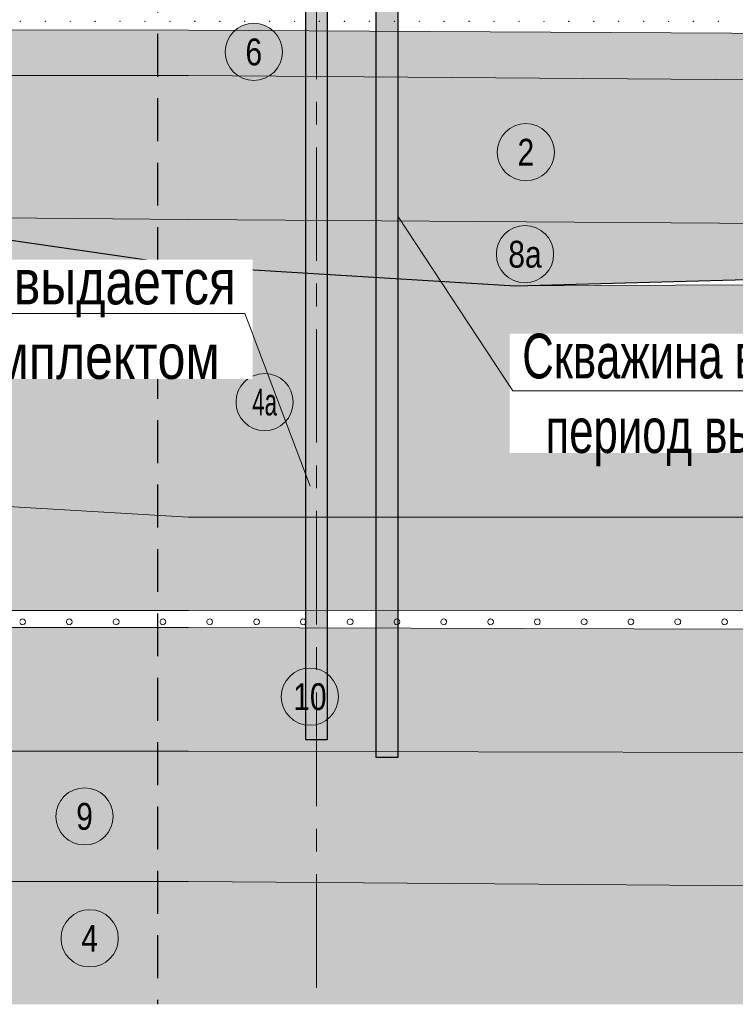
# Model space of a CAD drawing. Header units: millimetres. Extents: x 615418 to 955542, y 450519 to 646666.
# Tile 7 of 84: x 643331 to 663336, y 579958 to 607485. Entities that reach past the tile are written whole.
import ezdxf
from ezdxf import colors
from ezdxf.entities.mleader import LeaderData, LeaderLine
from ezdxf.enums import TextEntityAlignment as Align
from ezdxf.math import Vec2, Vec3

# ---------------------------------------------------------------- set-up
doc = ezdxf.new("R2010")
doc.units = ezdxf.units.MM
for name, pattern in [('CENTER', [50.8, 31.75, -6.35, 6.35, -6.35]), ('DASHED', [9, 6, -3]), ('осевая', [50.8, 31.75, -6.35, 6.35, -6.35])]:
    doc.linetypes.add(name, pattern=pattern)
for name, color, linetype in [('Bound', 7, 'Continuous'), ('Fill', 7, 'Continuous'), ('Геология', 7, 'Continuous')]:
    doc.layers.add(name, color=color, linetype=linetype)
doc.layers.add('Отдел_Выноски(точка)', color=7, linetype='Continuous', lineweight=15)
doc.layers.add('Отдел_Оси', color=1, linetype='осевая', lineweight=15)
doc.styles.add('arial', font='arial.ttf')
doc.styles.get("Standard").update_dxf_attribs({"font": 'arial.ttf'})
pattern_1 = [(90, (766712.94, 605367.84), (-375, 375), [16.5, -733.5]), (45, (766712.94, 605384.34), (-375, 375), [16.9706, -513.3595]), (0, (766724.94, 605396.34), (375, 375), [16.5, -733.5]), (315, (766741.44, 605396.34), (375, 375), [16.9706, -513.3595]), (90, (766753.44, 605367.84), (-375, 375), [16.5, -733.5]), (45, (766741.44, 605355.84), (-375, 375), [16.9706, -513.3595]), (0, (766724.94, 605355.84), (375, 375), [16.5, -733.5]), (315, (766712.94, 605367.84), (375, 375), [16.9706, -513.3595])]
pattern_2 = [(197.87055, (767405.044, 606052.442), (-2090.787921, -696.5901627), [8.1465, -22691.8873]), (197.87055, (767060.044, 605707.442), (-2090.787921, -696.5901627), [8.1465, -22691.8873]), (270, (767052.3, 605704.9), (696.9293, 4e-14), [8.146, -688.4443]), (270, (767397.3, 606049.9), (696.9293, 4e-14), [8.146, -688.4443]), (342.12945, (767397.394, 606041.792), (19514.0205961, -6269.3114633), [8.1465, -22691.8873]), (342.12945, (767052.394, 605696.792), (19514.0205961, -6269.3114633), [8.1465, -22691.8873]), (53.95936, (767405.044, 606039.24), (3484.646535, 4876.131138), [8.1465, -9468.1]), (53.95936, (767060.044, 605694.24), (3484.646535, 4876.131138), [8.1465, -9468.1]), (126.04064, (767064.874, 605700.84), (-2090.787921, 2786.36065), [8.146, -9468.1007]), (126.04064, (767409.874, 606045.84), (-2090.787921, 2786.36065), [8.146, -9468.1007])]

# ---------------------------------------------------------------- blocks, each defined once
blk = doc.blocks.new('пфз блцу')
at = {"layer": 'Fill'}
h = blk.add_hatch(color=4, dxfattribs=at)
h.dxf.hatch_style = 1
h.paths.add_polyline_path([(1791247, 1263972), (1790647, 1263972), (1790647, 1230222), (1791247, 1230222)])
h = blk.add_hatch(color=1, dxfattribs=at)
h.dxf.hatch_style = 1
h.paths.add_polyline_path([(1789275, 1263622), (1788675, 1263622), (1788675, 1230722), (1789275, 1230722)])
at = {"ltscale": 100}
for points in [[(1790647, 1263972), (1791247, 1263972), (1791247, 1230222), (1790647, 1230222)], [(1788675, 1263622), (1789275, 1263622), (1789275, 1230722), (1788675, 1230722)]]:
    blk.add_lwpolyline(points, close=True, dxfattribs=at)
blk = doc.blocks.new('_None')
blk = doc.blocks.new('круг10')
at = {"true_color": 0xffffff}
h = blk.add_hatch(color=7, dxfattribs=at)
edge = h.paths.add_edge_path()
edge.add_arc((0, 0), 0.8, 0, 360)
at = {"color": 7, "lineweight": 0}
blk.add_circle((0, 0), 0.8, dxfattribs=at)
at = {"color": 7, "lineweight": 0, "width": 0.8}
blk.add_text('10', height=0.75, dxfattribs=at).set_placement((0, 0), align=Align.MIDDLE_CENTER)
blk = doc.blocks.new('круг9')
at = {"true_color": 0xffffff}
h = blk.add_hatch(color=7, dxfattribs=at)
edge = h.paths.add_edge_path()
edge.add_arc((0, 0), 0.8, 0, 360)
at = {"color": 7, "lineweight": 0}
blk.add_circle((0, 0), 0.8, dxfattribs=at)
at = {"color": 7, "lineweight": 0, "width": 0.8}
blk.add_text('9', height=0.75, dxfattribs=at).set_placement((0, 0), align=Align.MIDDLE_CENTER)
blk = doc.blocks.new('круг4')
at = {"true_color": 0xffffff}
h = blk.add_hatch(color=7, dxfattribs=at)
edge = h.paths.add_edge_path()
edge.add_arc((0, 0), 0.8, 0, 360)
at = {"color": 7, "lineweight": 0}
blk.add_circle((0, 0), 0.8, dxfattribs=at)
at = {"color": 7, "lineweight": 0, "width": 0.8}
blk.add_text('4', height=0.75, dxfattribs=at).set_placement((0, 0), align=Align.MIDDLE_CENTER)
blk = doc.blocks.new('круг4_-32_')
at = {"true_color": 0xffffff}
h = blk.add_hatch(color=7, dxfattribs=at)
edge = h.paths.add_edge_path()
edge.add_arc((0, 0), 0.8, 0, 360)
at = {"color": 7, "lineweight": 0}
blk.add_circle((0, 0), 0.8, dxfattribs=at)
at = {"color": 7, "lineweight": 0, "width": 0.590909}
blk.add_text('4а', height=0.75, dxfattribs=at).set_placement((0, 0), align=Align.MIDDLE_CENTER)
blk = doc.blocks.new('круг8_-32_')
at = {"true_color": 0xffffff}
h = blk.add_hatch(color=7, dxfattribs=at)
edge = h.paths.add_edge_path()
edge.add_arc((0, 0), 0.8, 0, 360)
at = {"color": 7, "lineweight": 0}
blk.add_circle((0, 0), 0.8, dxfattribs=at)
at = {"color": 7, "lineweight": 0, "width": 0.8}
blk.add_text('8а', height=0.75, dxfattribs=at).set_placement((0, 0), align=Align.MIDDLE_CENTER)
blk = doc.blocks.new('круг2')
at = {"true_color": 0xffffff}
h = blk.add_hatch(color=7, dxfattribs=at)
edge = h.paths.add_edge_path()
edge.add_arc((0, 0), 0.8, 0, 360)
at = {"color": 7, "lineweight": 0}
blk.add_circle((0, 0), 0.8, dxfattribs=at)
at = {"color": 7, "lineweight": 0, "width": 0.8}
blk.add_text('2', height=0.75, dxfattribs=at).set_placement((0, 0), align=Align.MIDDLE_CENTER)
blk = doc.blocks.new('круг6')
at = {"true_color": 0xffffff}
h = blk.add_hatch(color=7, dxfattribs=at)
edge = h.paths.add_edge_path()
edge.add_arc((0, 0), 0.8, 0, 360)
at = {"color": 7, "lineweight": 0}
blk.add_circle((0, 0), 0.8, dxfattribs=at)
at = {"color": 7, "lineweight": 0, "width": 0.8}
blk.add_text('6', height=0.75, dxfattribs=at).set_placement((0, 0), align=Align.MIDDLE_CENTER)

msp = doc.modelspace()

# ---------------------------------------------------------------- hatches: boundary and pattern name
at = {"layer": 'Fill'}
h = msp.add_hatch(dxfattribs=at)
h.set_pattern_fill('GR28', color=256, scale=1500, pattern_type=2)
h.set_pattern_definition(pattern_1)
h.paths.add_polyline_path([(716530.4, 606205.5), (715585.6, 606328.2), (714646.2, 606439.5), (713706.9, 606540.1), (712767.5, 606630.1), (711828.1, 606709.4), (710888.7, 606778), (709949.4, 606836), (709010, 606883.3), (708070.6, 606915.8), (707131.2, 606915.8), (706191.9, 606915.8), (705252.5, 606915.8), (704313.1, 606915.8), (703373.7, 606915.8), (702434.4, 606915.8), (688535.1, 606965.6), (648050.1, 607191.7), (632118.4, 607202.6), (632118.4, 605925.1), (648050.1, 605925.1), (688535.1, 605615.9), (691114.5, 605615.8), (693894.5, 605615.8), (696674.4, 605615.8), (699454.4, 605615.8), (702434.4, 605615.8), (703373.7, 605615.8), (704313.1, 605615.8), (705252.5, 605615.8), (706191.9, 605615.8), (707131.2, 605615.8), (708070.6, 605615.8), (709010, 605615.8), (709949.4, 605632), (720457.6, 605664.7)])
h = msp.add_hatch(dxfattribs=at)
h.set_pattern_fill('GR28', color=256, scale=1500, style=0, pattern_type=2)
h.set_pattern_definition(pattern_1)
edge = h.paths.add_edge_path()
edge.add_arc((661063.6, 606369.7), 173.3, 0, 360)
h.paths.add_polyline_path([(661114.1, 606440.8), (661097.1, 606456.8), (661081.1, 606468.8), (661055.1, 606472.8), (661032.1, 606468.8), (661016.1, 606458.8), (661005, 606450.5), (660981.1, 606400.1), (660981.1, 606379.8), (660981.1, 606342.8), (660985.1, 606325.8), (660999.1, 606302.8), (661016.1, 606281.8), (661027.1, 606274.8), (661053.1, 606267.8), (661076.1, 606269.8), (661088.1, 606274.8), (661111.1, 606295.8), (661123.1, 606331.8), (661123.1, 606306.8), (661074.2, 606262.2), (661020.3, 606276.7), (660987, 606317.8), (660981.1, 606342.8), (660981.1, 606379.8), (660981.1, 606400.8), (660988.1, 606414.8), (660997.1, 606433.8), (661010.8, 606465.1), (661071.9, 606475.8), (661112.6, 606445.2)], flags=16)
at = {"layer": 'Fill', "lineweight": 13}
h = msp.add_hatch(dxfattribs=at)
h.set_pattern_fill('GR30', color=256, scale=1500, pattern_type=2)
h.set_pattern_definition([(197.866148, (766950.019, 605597.732), (-1469.25, -489.3829239), [8.8168, -15942.6809]), (197.866148, (767197.519, 605845.232), (-1469.25, -489.3829239), [8.8168, -15942.6809]), (270, (767189.1, 605842.5), (489.75, 3e-14), [8.8168, -480.566]), (270, (766941.6, 605595), (489.75, 3e-14), [8.8168, -480.566]), (342.133852, (766941.694, 605586.242), (13713.0000001, -4404.4463148), [8.817, -15942.6807]), (342.133852, (767189.194, 605833.742), (13713.0000001, -4404.4463148), [8.817, -15942.6807]), (53.95219, (766949.944, 605583.392), (2448.75, 3425.680467), [8.817, -6649.238]), (53.95219, (767197.444, 605830.892), (2448.75, 3425.680467), [8.817, -6649.238]), (126.04781, (767202.694, 605838.092), (-1469.25, 1957.531695), [8.8168, -6649.2382]), (126.04781, (766955.194, 605590.592), (-1469.25, 1957.531695), [8.8168, -6649.2382])])
h.paths.add_polyline_path([(727995.8, 603714.5), (724561.7, 604680.4), (720457.6, 605664.7), (709949.4, 605632), (709010, 605615.8), (708070.6, 605615.8), (707131.2, 605615.8), (706191.9, 605615.8), (705252.5, 605615.8), (704313.1, 605615.8), (703373.7, 605615.8), (702434.4, 605615.8), (699454.4, 605615.8), (696674.4, 605615.8), (693894.5, 605615.8), (691114.5, 605615.8), (688535.1, 605615.9), (648050.1, 605925.1), (632118.4, 605925.1), (632118.4, 605231.5), (630618.4, 604231.5), (633617.3, 603231.8), (638506.2, 601983), (648050.1, 601895.8), (688535.1, 601615.9), (692099.6, 601615.8), (693894.5, 601615.8), (696674.4, 601615.8), (699454.4, 601615.8), (702434.4, 601615.8), (706946.3, 601589.7), (711458.2, 601512.5), (715970.1, 601387.6), (720482, 601220.5), (724993.9, 601018.3), (729505.8, 600790.1), (734017.7, 600545.8), (738529.6, 600295.9), (732612.7, 601996.1)])
h = msp.add_hatch(dxfattribs=at)
h.set_pattern_fill('GR29', color=256, scale=1500, pattern_type=2)
h.set_pattern_definition(pattern_2)
h.paths.add_polyline_path([(946165.8, 599637.2), (950535.1, 599915.3), (954042.3, 600127.5), (954042.3, 602231.5), (955542.3, 603231.5), (954989.5, 603415.7), (954042.3, 603379.5), (951843.6, 603295.4), (943944.1, 603034.7), (933579.3, 602648.5), (923214.4, 602235), (912849.6, 601812.2), (902484.8, 601398.7), (892119.9, 601012.4), (890601, 600962.3), (886930.5, 600781.1), (884340, 600669.3), (881749.5, 600557.5), (879158.8, 600462.1), (876568.2, 600366.7), (873977.5, 600271.3), (871386.9, 600175.9), (868796.1, 600100.4), (866205.3, 600025), (863614.5, 599949.5), (861023.8, 599874), (858432.9, 599820.9), (855841.9, 599767.9), (853251, 599714.8), (850660.1, 599661.8), (847475.8, 599545.8), (840295.8, 599545.8), (837106.8, 599545.8), (834117.9, 599545.8), (831128.9, 599545.8), (828139.9, 599545.9), (825151, 599545.9), (822162, 599545.9), (819173, 599545.9), (817678.5, 599545.8), (816903.7, 599474.9), (816157.8, 599418.1), (815411.8, 599362), (814665.9, 599305.8), (813920, 599249.7), (813174, 599193.6), (812428, 599139.8), (811682, 599085.9), (810936, 599032.1), (810190.1, 598978.2), (809444, 598928), (808697.8, 598877.8), (807951.7, 598827.6), (807205.6, 598777.4), (806459.4, 598732.1), (805713.2, 598686.8), (804966.9, 598641.5), (804220.7, 598596.3), (803474.2, 598556.9), (802727.8, 598517.5), (801981.4, 598478.1), (801235, 598438.7), (800488.4, 598406.1), (799741.8, 598373.4), (798995.2, 598340.7), (798248.6, 598308), (797501.7, 598282.4), (796754.9, 598256.9), (796008.1, 598231.4), (795136.3, 598205.1), (795071.3, 598205.7), (793411.4, 598203.9), (791761.5, 598198.1), (790111.6, 598188.7), (788461.7, 598176.1), (786811.8, 598160.8), (785161.9, 598143.7), (783512.1, 598125.2), (781862.2, 598106.4), (780212.3, 598088), (778562.4, 598070.8), (776912.5, 598055.6), (775262.6, 598043), (773612.7, 598033.6), (771962.8, 598027.8), (770212.9, 598025.8), (765601, 598053), (761089.1, 598133.5), (756577.2, 598263.6), (752065.3, 598437.8), (747553.4, 598648.3), (743041.5, 598886.1), (738529.6, 599140.7), (734017.7, 599401), (729505.8, 599655.6), (724993.9, 599893.3), (720482, 600103.9), (715970.1, 600278.1), (711458.2, 600408.2), (706946.3, 600488.6), (702434.4, 600515.8), (688535.1, 600172.8), (657179.2, 600049), (648050.1, 600607.1), (638506.2, 601983), (633618.5, 603231.5), (632118.4, 602231.5), (632118.4, 594516.2), (648050.1, 593573.8), (688535.1, 593577.4), (705044.4, 593577.3), (721336.5, 593180.5), (737628.6, 592783.6), (755362.9, 594099.9), (766712.9, 594451.3), (770212.9, 594545.8), (795161.3, 594606.1), (798250.3, 594601.9), (801239.2, 594590.3), (804228.2, 594571.5), (807217.2, 594546.3), (810206.1, 594515.8), (813195.1, 594481.5), (816184.1, 594444.7), (819173, 594407), (822162, 594370.2), (825151, 594335.8), (828139.9, 594305.4), (831128.9, 594280.2), (834117.9, 594261.4), (837106.8, 594249.8), (840295.8, 594245.8), (847475.8, 594245.7), (885266.5, 593669.6)])
at = {"layer": 'Fill'}
h = msp.add_hatch(dxfattribs=at)
h.set_pattern_fill('GR39', color=256, scale=1500, style=0, pattern_type=2)
h.set_pattern_definition([(0, (767140.44, 605463.8), (0, 868.83), [0, -843]), (0, (767681.94, 606009.8), (0, 868.83), [0, -843]), (0, (766838.94, 606009.8), (0, 868.83), [0, -843]), (46.589094, (767045.944, 606216.842), (32034, 33884.37), [159.48, -47680.692]), (45.009384, (767552.944, 605880.842), (843, 868.83), [168.765, -40372.0644]), (44.01591, (767209.444, 605534.342), (843, 868.83), [182.1, -18573.4564]), (45.009384, (767381.944, 605709.842), (843, 868.83), [177.105, -40363.7244]), (46.627721, (766880.944, 606048.842), (30348, 32146.71), [189.63, -45229.577])])
h.paths.add_polyline_path([(681246.8, 601666.3), (648050.1, 601895.8), (638506.2, 601983), (648050.1, 600607.1), (657179.2, 600049), (672895.5, 600474.5)])
at = {"layer": 'Fill', "lineweight": 13}
h = msp.add_hatch(dxfattribs=at)
h.set_pattern_fill('GR28', color=256, scale=1500, pattern_type=2)
h.set_pattern_definition(pattern_1)
h.paths.add_polyline_path([(737628.6, 592783.6), (721336.5, 593180.5), (705044.4, 593577.3), (688535.1, 593577.4), (648050.1, 593573.8), (632118.4, 594516.2), (632118.4, 590968.4), (648050.1, 590968.4), (688535.1, 590951.6), (705044.4, 590933.5), (721294.7, 591519.6)])
h = msp.add_hatch(dxfattribs=at)
h.set_pattern_fill('GR07', color=256, scale=2000, pattern_type=2)
h.set_pattern_definition([(0, (766695, 605355.8), (0, 1400), [3266, 0]), (0, (766695, 605821.8), (0, 1400), [3266, 0]), (0, (766695, 606289.8), (0, 1400), [3266, 0])])
h.paths.add_polyline_path([(881182.4, 586834.2), (877670.5, 587414.2), (875942.2, 587727.7), (874019, 588355), (872840.4, 588762.3), (847475.8, 588845.8), (845394.4, 588843.3), (840295.8, 588845.8), (795161.3, 588784.7), (770212.9, 588750.7), (766712.9, 588746.6), (755362.9, 588437), (726826.2, 589610.3), (705044.4, 590353.6), (688535.1, 590375.4), (648050.1, 590494.4), (632118.4, 590494.4), (632118.4, 587038.5), (648050.1, 587038.5), (688535.1, 586944.3), (705044.4, 586944.2), (755362.9, 585213.2), (766712.9, 585219.8), (770212.9, 585235.6), (795161.3, 585803.9), (840295.8, 586545), (847475.8, 586554.3), (884424.8, 586602)])
h = msp.add_hatch(dxfattribs=at)
h.set_pattern_fill('GR38', color=256, scale=1500, pattern_type=2)
h.set_pattern_definition([(45, (766713, 607455.8), (0, 3150), [1484.925, -2969.85]), (45, (768813, 605355.8), (0, 3150), [1484.925, -2969.85]), (45, (766713, 605355.8), (0, 3150), [2121.3, -2333.473]), (45, (768213, 606855.8), (0, 3150), [2333.4, -2121.373]), (45, (767763, 605355.8), (0, 3150), [2969.85, -1484.923]), (45, (766713, 606405.8), (0, 3150), [2969.85, -1484.923])])
h.paths.add_polyline_path([(954042.3, 587676.9), (950535.1, 587677.8), (887299.3, 587687.2), (875942.2, 587727.7), (877670.5, 587414.2), (881182.4, 586834.2), (884424.8, 586602), (950535.1, 586078.2), (954042.3, 586028.3)])
h.paths.add_polyline_path([(705044.4, 586944.2), (688535.1, 586944.3), (648050.1, 587038.5), (632118.4, 587038.5), (632118.4, 583392.7), (648050.1, 583392.7), (688535.1, 583082.4), (705044.4, 583082.3), (755362.9, 583329.5), (766712.9, 583133.1), (770212.9, 583130.7), (795161.3, 583525), (840295.8, 583746.7), (847475.8, 583745.8), (950535.1, 583871.1), (954042.3, 583878.8), (954042.3, 586028.3), (950535.1, 586078.2), (884424.8, 586602), (847475.8, 586554.3), (840295.8, 586545), (795161.3, 585803.9), (770212.9, 585235.6), (766712.9, 585219.8), (755362.9, 585213.2)])
h = msp.add_hatch(dxfattribs=at)
h.set_pattern_fill('GR29', color=256, scale=1500, pattern_type=2)
h.set_pattern_definition(pattern_2)
h.paths.add_polyline_path([(759209.5, 580399.1), (760209.5, 579958.3), (954042.3, 579958.3), (954042.3, 583878.8), (950535.1, 583871.1), (847475.8, 583745.8), (840295.8, 583746.7), (795161.3, 583525), (770212.9, 583130.7), (766712.9, 583133.1), (755362.9, 583329.5), (705044.4, 583082.3), (688535.1, 583082.4), (648050.1, 583392.7), (632118.4, 583392.7), (632118.4, 579958.3), (757209.5, 579958.3), (758209.5, 579976.3)])

# ---------------------------------------------------------------- linework, layer by layer
at = {"color": 6, "linetype": 'DASHED', "ltscale": 200}
msp.add_lwpolyline([(647185, 628686.7), (647185, 579958.2)], dxfattribs=at)
at = {"lineweight": 13}
for points in [[(657179.2, 600049), (688535.1, 600172.8), (702434.4, 600515.8), (706946.3, 600488.6), (711458.2, 600408.2), (715970.1, 600278.1), (720482, 600103.9), (724993.9, 599893.3), (729505.8, 599655.6), (734017.7, 599401), (738529.6, 599140.7), (743041.5, 598886.1), (747553.4, 598648.3), (751678.5, 598455.4)], [(632118.4, 594516.2), (648050.1, 593573.8), (688535.1, 593577.4), (705044.4, 593577.3), (721336.5, 593180.5), (737628.6, 592783.6)], [(632118.4, 590968.4), (648050.1, 590968.4), (688535.1, 590951.6), (705044.4, 590933.5), (721294.7, 591519.6), (737628.6, 592783.6), (755362.9, 594099.9)], [(872840.4, 588762.3), (847475.8, 588845.8), (845394.4, 588843.3), (840295.8, 588845.8), (795161.3, 588784.7), (770212.9, 588750.7), (766712.9, 588746.6), (755362.9, 588437), (726826.2, 589610.3), (705044.4, 590353.6), (688535.1, 590375.4), (648050.1, 590494.4), (632118.4, 590494.4)]]:
    msp.add_lwpolyline(points, dxfattribs=at)
at = {"layer": 'Bound', "lineweight": 13}
for points in [[(702434.4, 606915.8), (688535.1, 606965.6), (648050.1, 607191.7), (632118.4, 607202.6)], [(638506.2, 601983), (648050.1, 601895.8), (688535.1, 601615.9), (692099.6, 601615.8), (693894.5, 601615.8)], [(884424.8, 586602), (847475.8, 586554.3), (840295.8, 586545), (795161.3, 585803.9), (770212.9, 585235.6), (766712.9, 585219.8), (755362.9, 585213.2), (705044.4, 586944.2), (688535.1, 586944.3), (648050.1, 587038.5), (632118.4, 587038.5)], [(954042.3, 583878.8), (950535.1, 583871.1), (847475.8, 583745.8), (840295.8, 583746.7), (795161.3, 583525), (770212.9, 583130.7), (766712.9, 583133.1), (755362.9, 583329.5), (705044.4, 583082.3), (688535.1, 583082.4), (648050.1, 583392.7), (632118.4, 583392.7)]]:
    msp.add_lwpolyline(points, dxfattribs=at)
at = {"layer": 'Bound', "color": 7, "linetype": 'Continuous', "lineweight": 0}
msp.add_lwpolyline([(720457.6, 605664.7), (709949.4, 605632), (709010, 605615.8), (708070.6, 605615.8), (707131.2, 605615.8), (706191.9, 605615.8), (705252.5, 605615.8), (704313.1, 605615.8), (703373.7, 605615.8), (702434.4, 605615.8), (699454.4, 605615.8), (696674.4, 605615.8), (693894.5, 605615.8), (691114.5, 605615.8), (688535.1, 605615.9), (648050.1, 605925.1), (632118.4, 605925.1)], dxfattribs=at)
at = {"layer": 'Bound'}
msp.add_lwpolyline([(633618.4, 603231.5), (638506.2, 601983), (648050.1, 600607.1), (657179.2, 600049), (672895.5, 600474.5), (681246.8, 601666.3)], dxfattribs=at)
at = {"layer": 'Fill', "linetype": 'Continuous', "lineweight": 13}
for p, q in [((643351.6, 607445.6), (643343.9, 607443.1)), ((643343.9, 607443.1), (643343.9, 607435)), ((643344, 607435), (643351.7, 607432.5)), ((643351.6, 607432.4), (643356.4, 607439)), ((643356.5, 607439), (643351.7, 607445.6)), ((644048.6, 607445.6), (644040.8, 607443.1)), ((644040.8, 607443.1), (644040.8, 607435)), ((644040.9, 607435), (644048.7, 607432.5)), ((644053.4, 607439), (644048.6, 607445.6)), ((644048.6, 607432.4), (644053.3, 607439)), ((644745.5, 607445.6), (644737.7, 607443.1)), ((644737.8, 607443.1), (644737.8, 607435)), ((644737.8, 607435), (644745.6, 607432.5)), ((644750.3, 607439), (644745.5, 607445.6)), ((644745.5, 607432.4), (644750.3, 607439)), ((645442.4, 607445.6), (645434.7, 607443.1)), ((645434.7, 607443.1), (645434.7, 607435)), ((645434.8, 607435), (645442.5, 607432.5)), ((645442.4, 607432.4), (645447.2, 607439)), ((645447.2, 607439), (645442.5, 607445.6)), ((646139.3, 607445.6), (646131.6, 607443.1)), ((646131.6, 607443.1), (646131.6, 607435)), ((646131.7, 607435), (646139.4, 607432.5)), ((646139.3, 607432.4), (646144.1, 607439)), ((646144.2, 607439), (646139.4, 607445.6)), ((646836.3, 607445.6), (646828.5, 607443.1)), ((646828.6, 607443.1), (646828.6, 607435)), ((646828.6, 607435), (646836.4, 607432.5)), ((646841.1, 607439), (646836.3, 607445.6)), ((646836.3, 607432.4), (646841.1, 607439)), ((647533.2, 607445.6), (647525.4, 607443.1)), ((647525.5, 607443.1), (647525.5, 607435)), ((647525.6, 607435), (647533.3, 607432.5)), ((647538, 607439), (647533.2, 607445.6)), ((647533.2, 607432.4), (647538, 607439)), ((648230.1, 607445.6), (648222.4, 607443.1)), ((648222.4, 607443.1), (648222.4, 607435)), ((648222.5, 607435), (648230.2, 607432.5)), ((648230.1, 607432.4), (648234.9, 607439)), ((648235, 607439), (648230.2, 607445.6)), ((648927.1, 607445.6), (648919.3, 607443.1)), ((648919.4, 607443.1), (648919.4, 607435)), ((648919.4, 607435), (648927.2, 607432.5)), ((648931.9, 607439), (648927.1, 607445.6)), ((648927.1, 607432.4), (648931.9, 607439)), ((649624, 607445.6), (649616.2, 607443.1)), ((649616.3, 607443.1), (649616.3, 607435)), ((649616.3, 607435), (649624.1, 607432.5)), ((649628.8, 607439), (649624, 607445.6)), ((649624, 607432.4), (649628.8, 607439)), ((650320.9, 607445.6), (650313.2, 607443.1)), ((650313.2, 607443.1), (650313.2, 607435)), ((650313.3, 607435), (650321, 607432.5)), ((650320.9, 607432.4), (650325.7, 607439)), ((650325.8, 607439), (650321, 607445.6)), ((651017.8, 607445.6), (651010.1, 607443.1)), ((651010.1, 607443.1), (651010.1, 607435)), ((651010.2, 607435), (651018, 607432.5)), ((651017.8, 607432.4), (651022.6, 607439)), ((651022.7, 607439), (651017.9, 607445.6)), ((651714.8, 607445.6), (651707, 607443.1)), ((651707.1, 607443.1), (651707.1, 607435)), ((651707.1, 607435), (651714.9, 607432.5)), ((651719.6, 607439), (651714.8, 607445.6)), ((651714.8, 607432.4), (651719.6, 607439)), ((652411.7, 607445.6), (652404, 607443.1)), ((652404, 607443.1), (652404, 607435)), ((652404.1, 607435), (652411.8, 607432.5)), ((652416.5, 607439), (652411.7, 607445.6)), ((652411.7, 607432.4), (652416.5, 607439)), ((653108.6, 607445.6), (653100.9, 607443.1)), ((653100.9, 607443.1), (653100.9, 607435)), ((653101, 607435), (653108.7, 607432.5)), ((653108.6, 607432.4), (653113.4, 607439)), ((653113.5, 607439), (653108.7, 607445.6)), ((653805.6, 607445.6), (653797.8, 607443.1)), ((653797.9, 607443.1), (653797.9, 607435)), ((653797.9, 607435), (653805.7, 607432.5)), ((653810.4, 607439), (653805.6, 607445.6)), ((653805.6, 607432.4), (653810.4, 607439)), ((654502.5, 607445.6), (654494.7, 607443.1)), ((654494.8, 607443.1), (654494.8, 607435)), ((654494.8, 607435), (654502.6, 607432.5)), ((654507.3, 607439), (654502.5, 607445.6)), ((654502.5, 607432.4), (654507.3, 607439)), ((655199.4, 607445.6), (655191.7, 607443.1)), ((655191.7, 607443.1), (655191.7, 607435)), ((655191.8, 607435), (655199.5, 607432.5)), ((655199.4, 607432.4), (655204.2, 607439)), ((655204.3, 607439), (655199.5, 607445.6)), ((655896.4, 607445.6), (655888.6, 607443.1)), ((655888.6, 607443.1), (655888.6, 607435)), ((655888.7, 607435), (655896.5, 607432.5)), ((655901.2, 607439), (655896.4, 607445.6)), ((655896.4, 607432.4), (655901.1, 607439)), ((656593.3, 607445.6), (656585.5, 607443.1)), ((656585.6, 607443.1), (656585.6, 607435)), ((656585.6, 607435), (656593.4, 607432.5)), ((656598.1, 607439), (656593.3, 607445.6)), ((656593.3, 607432.4), (656598.1, 607439)), ((657290.2, 607445.6), (657282.5, 607443.1)), ((657282.5, 607443.1), (657282.5, 607435)), ((657282.6, 607435), (657290.3, 607432.5)), ((657290.2, 607432.4), (657295, 607439)), ((657295, 607439), (657290.3, 607445.6)), ((657987.1, 607445.6), (657979.4, 607443.1)), ((657979.4, 607443.1), (657979.4, 607435)), ((657979.5, 607435), (657987.2, 607432.5)), ((657987.1, 607432.4), (657991.9, 607439)), ((657992, 607439), (657987.2, 607445.6)), ((658684.1, 607445.6), (658676.3, 607443.1)), ((658676.4, 607443.1), (658676.4, 607435)), ((658676.4, 607435), (658684.2, 607432.5)), ((658688.9, 607439), (658684.1, 607445.6)), ((658684.1, 607432.4), (658688.9, 607439)), ((659381, 607445.6), (659373.2, 607443.1)), ((659373.3, 607443.1), (659373.3, 607435)), ((659373.4, 607435), (659381.1, 607432.5)), ((659385.8, 607439), (659381, 607445.6)), ((659381, 607432.4), (659385.8, 607439)), ((660077.9, 607445.6), (660070.2, 607443.1)), ((660070.2, 607443.1), (660070.2, 607435)), ((660070.3, 607435), (660078, 607432.5)), ((660077.9, 607432.4), (660082.7, 607439)), ((660082.8, 607439), (660078, 607445.6)), ((660774.9, 607445.6), (660767.1, 607443.1)), ((660767.1, 607443.1), (660767.1, 607435)), ((660767.2, 607435), (660775, 607432.5)), ((660779.7, 607439), (660774.9, 607445.6)), ((660774.9, 607432.4), (660779.7, 607439)), ((661471.8, 607445.6), (661464, 607443.1)), ((661464.1, 607443.1), (661464.1, 607435)), ((661464.1, 607435), (661471.9, 607432.5)), ((661476.6, 607439), (661471.8, 607445.6)), ((661471.8, 607432.4), (661476.6, 607439)), ((662168.7, 607445.6), (662161, 607443.1)), ((662161, 607443.1), (662161, 607435)), ((662161.1, 607435), (662168.8, 607432.5)), ((662168.7, 607432.4), (662173.5, 607439)), ((662173.5, 607439), (662168.8, 607445.6)), ((662865.6, 607445.6), (662857.9, 607443.1)), ((662857.9, 607443.1), (662857.9, 607435)), ((662858, 607435), (662865.8, 607432.5)), ((662865.6, 607432.4), (662870.4, 607439)), ((662870.5, 607439), (662865.7, 607445.6)), ((643420.5, 590733.4), (643381.7, 590728.7)), ((643457.1, 590719.6), (643420.5, 590733.5)), ((644728.8, 590733.4), (644690, 590728.7)), ((644765.4, 590719.6), (644728.8, 590733.5)), ((646037.1, 590733.4), (645998.3, 590728.7)), ((646073.7, 590719.6), (646037.1, 590733.5)), ((647345.4, 590733.4), (647306.6, 590728.7)), ((647382, 590719.6), (647345.4, 590733.5)), ((648653.7, 590733.4), (648614.9, 590728.7)), ((648690.3, 590719.6), (648653.7, 590733.5)), ((649962, 590733.4), (649923.2, 590728.7)), ((649998.6, 590719.6), (649962, 590733.5)), ((651270.3, 590733.4), (651231.5, 590728.7)), ((651306.9, 590719.6), (651270.3, 590733.5)), ((652578.6, 590733.4), (652539.8, 590728.7)), ((652615.2, 590719.6), (652578.6, 590733.5)), ((653886.9, 590733.4), (653848.1, 590728.7)), ((653923.5, 590719.6), (653886.9, 590733.5)), ((655195.2, 590733.4), (655156.4, 590728.7)), ((655231.8, 590719.6), (655195.2, 590733.5)), ((656503.5, 590733.4), (656464.7, 590728.7)), ((656540.1, 590719.6), (656503.5, 590733.5)), ((657811.8, 590733.4), (657773, 590728.7)), ((657848.4, 590719.6), (657811.8, 590733.5)), ((659120.1, 590733.4), (659081.3, 590728.7)), ((659156.7, 590719.6), (659120.2, 590733.5)), ((660428.4, 590733.4), (660389.6, 590728.7)), ((660465, 590719.6), (660428.5, 590733.5)), ((661736.7, 590733.4), (661697.9, 590728.7)), ((661773.3, 590719.6), (661736.8, 590733.5)), ((663045, 590733.4), (663006.2, 590728.7)), ((663081.6, 590719.6), (663045.1, 590733.5)), ((643349.6, 590706.5), (643331.4, 590671.9)), ((643331.4, 590632.8), (643349.6, 590598.2)), ((643381.7, 590728.8), (643349.6, 590706.5)), ((643349.6, 590598.3), (643381.7, 590576)), ((643381.7, 590576), (643420.5, 590571.3)), ((643420.5, 590571.4), (643457, 590585.2)), ((643483, 590690.4), (643457.1, 590719.7)), ((643457.1, 590585.2), (643482.9, 590614.5)), ((643483, 590614.4), (643492.2, 590652.4)), ((643492.4, 590652.4), (643483.2, 590690.4)), ((644657.9, 590706.5), (644639.7, 590671.9)), ((644639.7, 590671.9), (644639.7, 590632.9)), ((644639.7, 590632.8), (644657.9, 590598.2)), ((644690, 590728.8), (644657.9, 590706.5)), ((644657.9, 590598.3), (644690, 590576)), ((644690, 590576), (644728.8, 590571.3)), ((644728.8, 590571.4), (644765.3, 590585.2)), ((644791.3, 590690.4), (644765.4, 590719.7)), ((644765.4, 590585.2), (644791.2, 590614.5)), ((644791.3, 590614.4), (644800.5, 590652.4)), ((644800.7, 590652.4), (644791.5, 590690.4)), ((645966.2, 590706.5), (645948, 590671.9)), ((645948, 590671.9), (645948, 590632.9)), ((645948, 590632.8), (645966.2, 590598.2)), ((645998.3, 590728.8), (645966.2, 590706.5)), ((645966.2, 590598.3), (645998.3, 590576)), ((645998.3, 590576), (646037.1, 590571.3)), ((646037.1, 590571.4), (646073.6, 590585.2)), ((646099.6, 590690.4), (646073.7, 590719.7)), ((646073.7, 590585.2), (646099.5, 590614.5)), ((646099.6, 590614.4), (646108.8, 590652.4)), ((646109, 590652.4), (646099.8, 590690.4)), ((647274.5, 590706.5), (647256.3, 590671.9)), ((647256.3, 590671.9), (647256.3, 590632.9)), ((647256.3, 590632.8), (647274.5, 590598.2)), ((647306.6, 590728.8), (647274.5, 590706.5)), ((647274.5, 590598.3), (647306.6, 590576)), ((647306.6, 590576), (647345.4, 590571.3)), ((647345.4, 590571.4), (647381.9, 590585.2)), ((647407.9, 590690.4), (647382, 590719.7)), ((647382, 590585.2), (647407.8, 590614.5)), ((647407.9, 590614.4), (647417.1, 590652.4)), ((647417.3, 590652.4), (647408.1, 590690.4)), ((648582.8, 590706.5), (648564.6, 590671.9)), ((648564.6, 590671.9), (648564.6, 590632.9)), ((648564.6, 590632.8), (648582.8, 590598.2)), ((648614.9, 590728.8), (648582.8, 590706.5)), ((648582.8, 590598.3), (648614.9, 590576)), ((648614.9, 590576), (648653.7, 590571.3)), ((648653.7, 590571.4), (648690.2, 590585.2)), ((648716.2, 590690.4), (648690.3, 590719.7)), ((648690.3, 590585.2), (648716.1, 590614.5)), ((648716.2, 590614.4), (648725.4, 590652.4)), ((648725.6, 590652.4), (648716.4, 590690.4)), ((649891.1, 590706.5), (649872.9, 590671.9)), ((649872.9, 590671.9), (649872.9, 590632.9)), ((649872.9, 590632.8), (649891.1, 590598.2)), ((649923.2, 590728.8), (649891.1, 590706.5)), ((649891.1, 590598.3), (649923.2, 590576)), ((649923.2, 590576), (649962, 590571.3)), ((649962, 590571.4), (649998.5, 590585.2)), ((650024.5, 590690.4), (649998.6, 590719.7)), ((649998.6, 590585.2), (650024.4, 590614.5)), ((650024.5, 590614.4), (650033.7, 590652.4)), ((650033.9, 590652.4), (650024.7, 590690.4)), ((651199.4, 590706.5), (651181.2, 590671.9)), ((651181.2, 590671.9), (651181.2, 590632.9)), ((651181.2, 590632.8), (651199.4, 590598.2)), ((651231.5, 590728.8), (651199.4, 590706.5)), ((651199.4, 590598.3), (651231.5, 590576)), ((651231.5, 590576), (651270.3, 590571.3)), ((651270.3, 590571.4), (651306.8, 590585.2)), ((651332.8, 590690.4), (651306.9, 590719.7)), ((651306.9, 590585.2), (651332.7, 590614.5)), ((651332.8, 590614.4), (651342, 590652.4)), ((651342.2, 590652.4), (651333, 590690.4)), ((652507.7, 590706.5), (652489.5, 590671.9)), ((652489.5, 590671.9), (652489.5, 590632.9)), ((652489.5, 590632.8), (652507.7, 590598.2)), ((652539.8, 590728.8), (652507.7, 590706.5)), ((652507.7, 590598.3), (652539.8, 590576)), ((652539.8, 590576), (652578.6, 590571.3)), ((652578.6, 590571.4), (652615.1, 590585.2)), ((652641.1, 590690.4), (652615.2, 590719.7)), ((652615.2, 590585.2), (652641, 590614.5)), ((652641.1, 590614.4), (652650.3, 590652.4)), ((652650.5, 590652.4), (652641.3, 590690.4)), ((653816, 590706.5), (653797.8, 590671.9)), ((653797.8, 590671.9), (653797.8, 590632.9)), ((653797.8, 590632.8), (653816, 590598.2)), ((653848.1, 590728.8), (653816, 590706.5)), ((653816, 590598.3), (653848.1, 590576)), ((653848.1, 590576), (653886.9, 590571.3)), ((653886.9, 590571.4), (653923.4, 590585.2)), ((653949.4, 590690.4), (653923.5, 590719.7)), ((653923.5, 590585.2), (653949.3, 590614.5)), ((653949.4, 590614.4), (653958.6, 590652.4)), ((653958.8, 590652.4), (653949.6, 590690.4)), ((655124.3, 590706.5), (655106.1, 590671.9)), ((655106.1, 590671.9), (655106.1, 590632.9)), ((655106.1, 590632.8), (655124.3, 590598.2)), ((655156.4, 590728.8), (655124.3, 590706.5)), ((655124.3, 590598.3), (655156.4, 590576)), ((655156.4, 590576), (655195.2, 590571.3)), ((655195.2, 590571.4), (655231.7, 590585.2)), ((655257.7, 590690.4), (655231.8, 590719.7)), ((655231.8, 590585.2), (655257.6, 590614.5)), ((655257.7, 590614.4), (655266.9, 590652.4)), ((655267.1, 590652.4), (655257.9, 590690.4)), ((656432.6, 590706.5), (656414.4, 590671.9)), ((656414.4, 590671.9), (656414.4, 590632.9)), ((656414.4, 590632.8), (656432.6, 590598.2)), ((656464.7, 590728.8), (656432.6, 590706.5)), ((656432.6, 590598.3), (656464.7, 590576)), ((656464.7, 590576), (656503.5, 590571.3)), ((656503.5, 590571.4), (656540.1, 590585.2)), ((656566, 590690.4), (656540.1, 590719.7)), ((656540.1, 590585.2), (656565.9, 590614.5)), ((656566, 590614.4), (656575.2, 590652.4)), ((656575.4, 590652.4), (656566.2, 590690.4)), ((657740.9, 590706.5), (657722.7, 590671.9)), ((657722.7, 590671.9), (657722.7, 590632.9)), ((657722.7, 590632.8), (657740.9, 590598.2)), ((657773.1, 590728.8), (657740.9, 590706.5)), ((657740.9, 590598.3), (657773, 590576)), ((657773.1, 590576), (657811.9, 590571.3)), ((657811.8, 590571.4), (657848.4, 590585.2)), ((657874.3, 590690.4), (657848.4, 590719.7)), ((657848.4, 590585.2), (657874.3, 590614.5)), ((657874.3, 590614.4), (657883.5, 590652.4)), ((657883.7, 590652.4), (657874.5, 590690.4)), ((659049.2, 590706.5), (659031, 590671.9)), ((659031, 590671.9), (659031, 590632.9)), ((659031, 590632.8), (659049.2, 590598.2)), ((659081.4, 590728.8), (659049.2, 590706.5)), ((659049.2, 590598.3), (659081.3, 590576)), ((659081.4, 590576), (659120.2, 590571.3)), ((659120.1, 590571.4), (659156.7, 590585.2)), ((659182.6, 590690.4), (659156.7, 590719.7)), ((659156.7, 590585.2), (659182.6, 590614.5)), ((659182.6, 590614.4), (659191.8, 590652.4)), ((659192, 590652.4), (659182.8, 590690.4)), ((660357.5, 590706.5), (660339.3, 590671.9)), ((660339.3, 590671.9), (660339.3, 590632.9)), ((660339.3, 590632.8), (660357.5, 590598.2)), ((660389.7, 590728.8), (660357.5, 590706.5)), ((660357.5, 590598.3), (660389.6, 590576)), ((660389.7, 590576), (660428.5, 590571.3)), ((660428.4, 590571.4), (660465, 590585.2)), ((660490.9, 590690.4), (660465, 590719.7)), ((660465, 590585.2), (660490.9, 590614.5)), ((660490.9, 590614.4), (660500.1, 590652.4)), ((660500.3, 590652.4), (660491.1, 590690.4)), ((661665.8, 590706.5), (661647.6, 590671.9)), ((661647.6, 590671.9), (661647.6, 590632.9)), ((661647.6, 590632.8), (661665.8, 590598.2)), ((661698, 590728.8), (661665.8, 590706.5)), ((661665.8, 590598.3), (661697.9, 590576)), ((661698, 590576), (661736.8, 590571.3)), ((661736.7, 590571.4), (661773.3, 590585.2)), ((661799.2, 590690.4), (661773.3, 590719.7)), ((661773.3, 590585.2), (661799.2, 590614.5)), ((661799.2, 590614.4), (661808.4, 590652.4)), ((661808.6, 590652.4), (661799.4, 590690.4)), ((662955.9, 590671.9), (662955.9, 590632.9)), ((662955.9, 590632.8), (662974.1, 590598.2)), ((662974.1, 590706.5), (662956, 590671.9)), ((663006.3, 590728.8), (662974.1, 590706.5)), ((662974.1, 590598.3), (663006.2, 590576)), ((663006.3, 590576), (663045.1, 590571.3)), ((663045, 590571.4), (663081.6, 590585.2)), ((663107.5, 590690.4), (663081.6, 590719.7)), ((663081.6, 590585.2), (663107.5, 590614.5)), ((663107.5, 590614.4), (663116.7, 590652.4)), ((663116.9, 590652.4), (663107.7, 590690.4))]:
    msp.add_line(p, q, dxfattribs=at)
at = {"layer": 'Отдел_Оси', "color": 1, "linetype": 'CENTER', "ltscale": 100}
msp.add_lwpolyline([(651629.1, 580420.9), (651629.1, 628686.7)], dxfattribs=at)

# ---------------------------------------------------------------- block references
at = {"layer": 'Fill', "xscale": 1000, "yscale": 1000, "zscale": 1000}
for name, p in [('круг6', (649875.8, 606584.4)), ('круг2', (657481.8, 603779.6)), ('круг8_-32_', (657456.2, 600928.3)), ('круг4_-32_', (650178.1, 596795.7)), ('круг10', (651444.1, 588558.4)), ('круг9', (645144.5, 585212)), ('круг4', (645287.7, 581802.5))]:
    msp.add_blockref(name, p, dxfattribs=at)
at = {"layer": 'Геология', "color": 6}
msp.add_blockref('пфз блцу', (-1137346.1, -643366.3), dxfattribs=at)

# ---------------------------------------------------------------- next in the draw order: leaders
at = {"layer": 'Отдел_Выноски(точка)'}
ml = msp.add_multileader_mtext('Standard', dxfattribs=at)
ml.set_content('{\\W0.7;Скважина водопонижения на строительный период выдается отдельным комплектом}', color=256, style='arial')
ml.set_leader_properties(color=256, linetype='ByLayer', lineweight=-1)
ml.set_arrow_properties(name='NONE')
ml.build(insert=Vec2(0, 0))
ml.multileader.update_dxf_attribs({"text_left_attachment_type": 6, "text_right_attachment_type": 6, "arrow_head_size": 750})
ctx = ml.context
ctx.base_point, ctx.char_height, ctx.arrow_head_size, ctx.landing_gap_size, ctx.plane_origin = Vec3(657438.5, 597109.8), 1250, 750, 10, Vec3(661077.1, 564811.4)
ctx.left_attachment, ctx.right_attachment, ctx.text_align_type = 6, 6, 1
notes = []
notes.append((ctx, [(0, (1, 1, 0), (657115.1, 597109.8), (1, 0), 323.4, [(0, [(653900.9, 601996.5)], 0, [])])]))
ctx.mtext.insert, ctx.mtext.width, ctx.mtext.alignment, ctx.mtext.flow_direction = Vec3(669854.9, 598706.9), 25645.576, 2, 5
ctx.mtext.has_bg_fill, ctx.mtext.bg_color, ctx.mtext.bg_scale_factor, ctx.mtext.bg_transparency, ctx.mtext.use_window_bg_color = 1, -1073741824, 1, 0, 1
ml = msp.add_multileader_mtext('Standard', dxfattribs=at)
ml.set_content('{\\W0.8;Стена в грунте выдается отдельным комплектом}', color=256, style='arial')
ml.set_leader_properties(color=256, linetype='ByLayer', lineweight=-1)
ml.set_arrow_properties(name='NONE')
ml.build(insert=Vec2(0, 0))
ml.multileader.update_dxf_attribs({"text_left_attachment_type": 6, "text_right_attachment_type": 6, "arrow_head_size": 750})
ctx = ml.context
ctx.base_point, ctx.char_height, ctx.arrow_head_size, ctx.landing_gap_size, ctx.plane_origin = Vec3(633184.2, 599270), 1250, 750, 10, Vec3(659130.9, 557255.4)
ctx.left_attachment, ctx.right_attachment, ctx.text_align_type = 6, 6, 1
notes.append((ctx, [(1, (1, 1, 0), (649627.9, 599270), (-1, 0), 323.4, [(0, [(651448.9, 594440.6)], 0, [])])]))
ctx.mtext.insert, ctx.mtext.width, ctx.mtext.alignment, ctx.mtext.flow_direction = Vec3(641244.4, 600776.6), 17198.475, 2, 5
ctx.mtext.has_bg_fill, ctx.mtext.bg_color, ctx.mtext.bg_scale_factor, ctx.mtext.bg_transparency, ctx.mtext.use_window_bg_color = 1, -1073741824, 1, 0, 1
for ctx, leaders in notes:
    for number, flags, end, landing, length, lines in leaders:
        leader = LeaderData()
        leader.index, (leader.has_last_leader_line, leader.has_dogleg_vector, leader.attachment_direction) = number, flags
        leader.last_leader_point, leader.dogleg_vector, leader.dogleg_length = Vec3(end), Vec3(landing), length
        for number, points, colour, breaks in lines:
            line = LeaderLine()
            line.index, line.vertices, line.color, line.breaks = number, Vec3.list(points), colors.encode_raw_color(colour), breaks
            leader.lines.append(line)
        ctx.leaders.append(leader)

doc.saveas('drawing.dxf')
